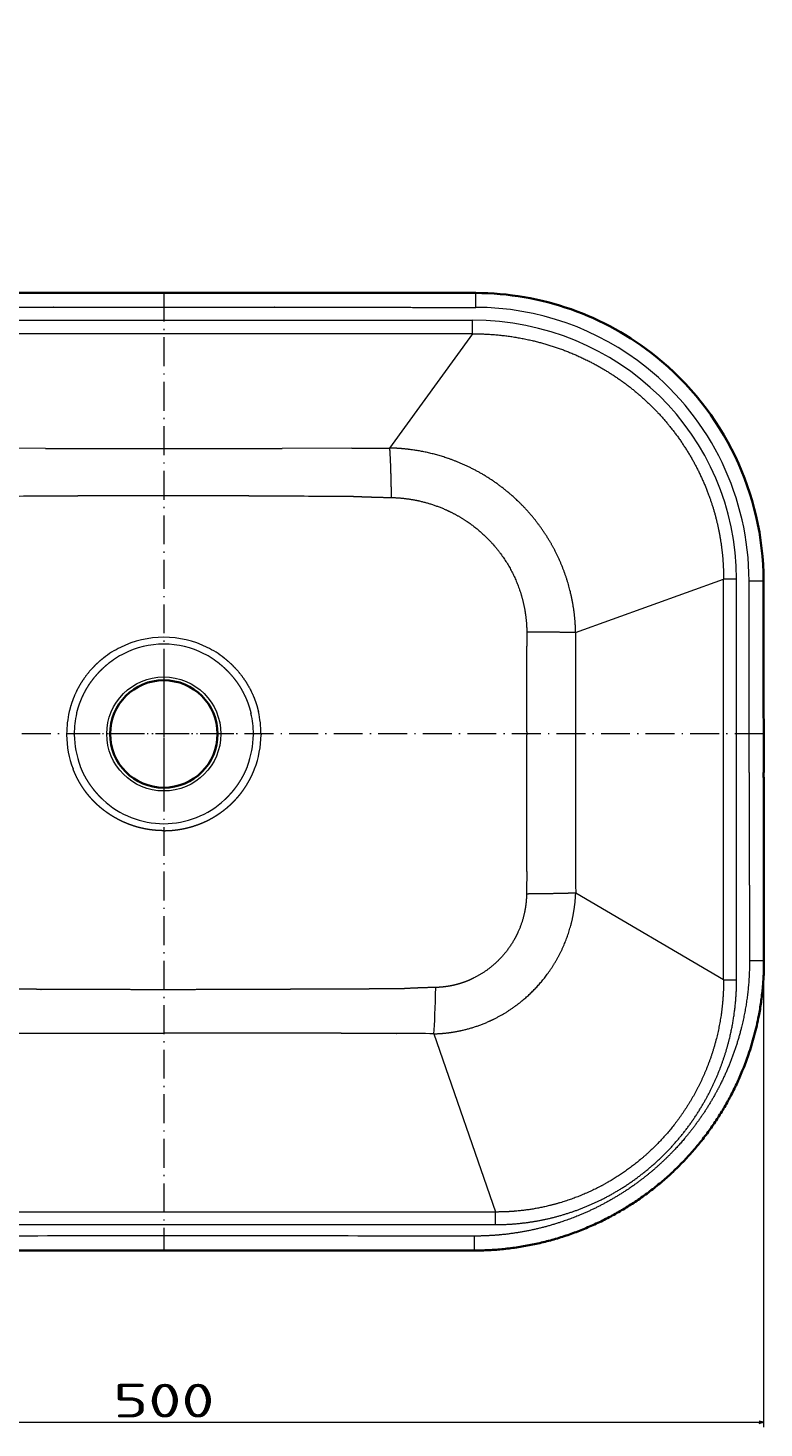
# Model space of a CAD drawing. Extents: x 79 to 1451, y 55 to 1703.
# Tile 2 of 3: x 384 to 690, y 55 to 636. Entities that reach past the tile are written whole.
import ezdxf
from ezdxf.enums import TextEntityAlignment as Align

# ---------------------------------------------------------------- set-up
doc = ezdxf.new("R2010")
doc.units = 0
doc.linetypes.add('DASHDOT', pattern=[18.5, 12, -3, 0.5, -3])
doc.layers.get('0').update_dxf_attribs({"lineweight": 13})
doc.styles.get("Standard").update_dxf_attribs({"font": 'isocp.shx'})
doc.dimstyles.get("Standard").update_dxf_attribs({"dimtxt": 2.5, "dimasz": 2.5, "dimexe": 1.25, "dimexo": 0.625, "dimtad": 1, "dimcen": 2.5, "dimadec": 0, "dimazin": 0, "dimtfac": 1, "dimtmove": 0, "dimatfit": 0, "dimfxl": 0, "dimarcsym": 0})

# ---------------------------------------------------------------- blocks, each defined once
blk = doc.blocks.new('*D')
at = {"color": 7, "lineweight": 13}
for p, q in [((438.82, 1547.85), (104.98, 1547.85)), ((106.98, 687.85), (106.98, 1547.85)), ((438.82, 687.85), (104.98, 687.85)), ((438.82, 526.39), (93.15, 526.39)), ((95.15, 128.54), (95.15, 526.39)), ((191.8, 341.1), (191.8, 55.13)), ((689.84, 341.1), (689.84, 55.13)), ((438.82, 128.54), (93.15, 128.54)), ((191.8, 57.13), (689.84, 57.13))]:
    blk.add_line(p, q, dxfattribs=at)
for points in [[(107.5, 1545.92), (106.98, 1547.85), (106.46, 1545.92)], [(106.46, 689.79), (106.98, 687.85), (107.5, 689.79)], [(95.67, 524.46), (95.15, 526.39), (94.63, 524.46)], [(94.63, 130.47), (95.15, 128.54), (95.67, 130.47)], [(193.73, 57.65), (191.8, 57.13), (193.73, 56.61)], [(687.91, 56.61), (689.84, 57.13), (687.91, 57.65)]]:
    blk.add_lwpolyline(points, dxfattribs=at)
for s, p, p2 in [('860', (104.98, 1096.84), (104.98, 1138.87)), ('400', (93.15, 306.45), (93.15, 348.48))]:
    blk.add_text(s, height=14, rotation=90, dxfattribs=at).set_placement(p, p2, align=Align.FIT)
blk.add_text('500', height=14, dxfattribs=at).set_placement((419.8, 59.13), (461.84, 59.13), align=Align.FIT)
blk = doc.blocks.new('BLOCK36')
at = {"color": 7, "linetype": 'DASHDOT', "lineweight": 13}
for p, q in [((0, 45.32), (0, -12.72)), ((29.02, 16.3), (-29.02, 16.3))]:
    blk.add_line(p, q, dxfattribs=at)
blk = doc.blocks.new('BLOCK37')
at = {"color": 7, "lineweight": 13, "ltscale": 0.15}
for p, q in [((129.47, 193.51), (129.47, 199.51)), ((242.97, 79.96), (248.97, 79.97)), ((243.15, -77.85), (249.15, -77.83)), ((128.85, -192.29), (128.85, -198.29))]:
    blk.add_line(p, q, dxfattribs=at)
at = {"color": 7, "lineweight": 13}
for p, q in [((-128.13, 188.16), (0, 188.16)), ((0, 188.16), (128.13, 188.16)), ((0, 182.54), (-128.13, 182.54)), ((128.13, 182.54), (0, 182.54)), ((128.13, 182.54), (93.67, 135.08)), ((-49.08, 134.93), (-78.1, 134.98)), ((78.1, 134.98), (49.08, 134.93)), ((170.95, 58.42), (232.37, 80.61)), ((232.37, -85.78), (232.37, 80.61)), ((237.79, -85.78), (237.79, 80.61)), ((232.37, -85.78), (170.99, -49.79)), ((112.13, -108.26), (137.72, -182.29)), ((-137.72, -182.29), (0, -182.29)), ((0, -182.29), (137.72, -182.29)), ((-137.72, -187.52), (0, -187.52)), ((0, -187.52), (137.72, -187.52))]:
    blk.add_line(p, q, dxfattribs=at)
at = {"color": 7, "lineweight": 13, "ltscale": 0.140501}
blk.add_line((128.13, 182.54), (128.13, 188.16), dxfattribs=at)
at = {"color": 7, "lineweight": 13, "ltscale": 0.135388}
for p, q in [((237.79, 80.61), (232.37, 80.61)), ((232.37, -85.78), (237.79, -85.78))]:
    blk.add_line(p, q, dxfattribs=at)
at = {"color": 7, "lineweight": 13, "ltscale": 0.007558}
for p, q in [((-40.35, 16.3), (-40.35, 16)), ((40.35, 16.3), (40.35, 16))]:
    blk.add_line(p, q, dxfattribs=at)
at = {"color": 7, "lineweight": 13, "ltscale": 0.006916}
for p, q in [((-37.18, 16.02), (-37.18, 16.3)), ((37.18, 16.3), (37.18, 16.02))]:
    blk.add_line(p, q, dxfattribs=at)
at = {"color": 7, "lineweight": 13, "ltscale": 0.029535}
blk.add_line((150.74, 17.18), (150.74, 16), dxfattribs=at)
at = {"color": 7, "lineweight": 13, "ltscale": 0.029547}
blk.add_line((170.94, 17.18), (170.94, 16), dxfattribs=at)
at = {"color": 7, "lineweight": 13, "ltscale": 0.130553}
blk.add_line((137.72, -187.52), (137.72, -182.29), dxfattribs=at)
at = {"color": 7, "lineweight": 13}
blk.add_circle((0, 16.3), 23.69, dxfattribs=at)
at = {"color": 7, "lineweight": 35}
blk.add_circle((0, 16.3), 22.32, dxfattribs=at)
for centre, radius, start, end in [((129.31, 79.89), 119.62, 51.26519, 89.92042), ((129.26, 79.81), 119.71, 0.07425, 51.26829), ((-61033.02, -2.56), 61282.05, 0.0026948, 0.077163), ((14.08, -196550.8), 196352.56, 90.0041086, 90.0417072), ((-14.08, -196550.8), 196352.56, 89.9582928, 89.9958914)]:
    blk.add_arc(centre, radius, start, end, dxfattribs=at)
at = {"color": 7, "lineweight": 13}
for centre, radius, start, end in [((129.31, 79.89), 113.63, 51.26517, 89.91991), ((129.26, 79.81), 113.71, 0.07431, 51.26811), ((5.2, 30653.77), 30518.89, 269.898093, 269.990239), ((-5.2, 30653.77), 30518.89, 270.009761, 270.101907), ((74.73, 1728.54), 1593.57, 270.12124, 270.6812), ((-254.94, 32617.6), 32503.03, 270.311568, 270.362713), ((254.94, 32617.6), 32503.03, 269.637287, 269.688432), ((-61164.57, -2.49), 61407.6, 0.0026204, 0.0769292), ((1909.43, 68.89), 1758.78, 180.33417, 180.52521), ((1607.51, 52.33), 1436.57, 179.75682, 179.98285), ((-0.01, 15.64), 40.82, 89.99062, 116.13182), ((0, 16.71), 36.9, 90.00723, 116.81767), ((0.01, 15.64), 40.82, 63.86818, 90.00938), ((0, 16.71), 36.9, 63.18233, 89.99277), ((-37615.72, 18.79), 37766.46, 359.997558, 0.051548), ((116125.09, 19.92), 115954.15, 179.9837729, 180.0013497), ((-0.08, 15.81), 40.63, 116.14449, 128.03312), ((0.06, 16.6), 37.02, 116.81414, 128.8753), ((-0.05, 16.61), 37.01, 51.12382, 63.18655), ((0.08, 15.81), 40.63, 51.96688, 63.85551), ((0.37, 16.31), 40.71, 166.82977, 179.98489), ((-0.24, 16.3), 36.95, 166.62668, 179.97573), ((0.24, 16.3), 36.95, 0.02402, 13.37323), ((-0.37, 16.31), 40.71, 0.01511, 13.17023), ((0.36, 16.3), 40.71, 180.42573, 200.88707), ((-0.23, 16.3), 36.95, 180.42798, 201.18427), ((0.23, 16.3), 36.95, 338.81578, 359.57198), ((-0.36, 16.3), 40.71, 339.11293, 359.57427), ((-45950.01, 21.41), 46100.75, 359.922621, 359.993278), ((139361.63, 20.79), 139190.69, 180.0019696, 180.0253641), ((0.01, 15.95), 36.94, 226.96122, 269.97972), ((-0.01, 15.95), 36.94, 270.02017, 313.03886), ((1257.24, -60.32), 1106.72, 178.99224, 179.47567), ((1370.72, -40.16), 1199.77, 180.03226, 180.46025), ((95.87, -953.67), 845.57, 88.89801, 89.83126), ((13.67, -196890.07), 196697.82, 90.0039828, 90.0415165), ((-13.67, -196890.04), 196697.8, 89.9584835, 89.9960172)]:
    blk.add_arc(centre, radius, start, end, dxfattribs=at)
for centre, major_axis, ratio, start_param, end_param in [((126.93, 79.43), (107.41, 28.03), 0.978044, 6.033304, 7.593266), ((112.13, -86.5), (-0.45, -25), 0.031943, 0.515161, 1.470614)]:
    blk.add_ellipse(centre, major_axis=major_axis, ratio=ratio, start_param=start_param, end_param=end_param, dxfattribs=at)
at = {"color": 7, "lineweight": 35}
for points, knots in [([(-129.47, 199.51), (-127.66, 199.51), (-124.03, 199.52), (-118.61, 199.52), (-113.2, 199.53), (-107.81, 199.54), (-102.4, 199.54), (-96.99, 199.55), (-91.57, 199.56), (-86.13, 199.56), (-80.69, 199.57), (-75.24, 199.57), (-69.8, 199.58), (-64.37, 199.58), (-58.92, 199.59), (-53.46, 199.59), (-48.03, 199.6), (-42.65, 199.6), (-37.32, 199.6), (-32.01, 199.6), (-26.7, 199.61), (-21.38, 199.61), (-16.06, 199.61), (-10.72, 199.61), (-5.36, 199.61), (-1.79, 199.61), (0, 199.61)], [0, 0, 0, 0, 5.452691, 10.871672, 16.272344, 21.667365, 27.066161, 32.474741, 37.899219, 43.339487, 48.787328, 54.234138, 59.676682, 65.108959, 70.522637, 76.029564, 81.479767, 86.825554, 92.154286, 97.468913, 102.776792, 108.087252, 113.409154, 118.748454, 124.105761, 129.473838, 129.473838, 129.473838, 129.473838]), ([(129.47, 199.51), (127.66, 199.51), (124.03, 199.52), (118.61, 199.52), (113.2, 199.53), (107.81, 199.54), (102.4, 199.54), (96.99, 199.55), (91.57, 199.56), (86.13, 199.56), (80.69, 199.57), (75.24, 199.57), (69.8, 199.58), (64.37, 199.58), (58.92, 199.59), (53.46, 199.59), (48.03, 199.6), (42.65, 199.6), (37.32, 199.6), (32.01, 199.6), (26.7, 199.61), (21.38, 199.61), (16.06, 199.61), (10.72, 199.61), (5.36, 199.61), (1.79, 199.61), (0, 199.61)], [0, 0, 0, 0, 5.452691, 10.871672, 16.272343, 21.667364, 27.06616, 32.47474, 37.899218, 43.339486, 48.787327, 54.234138, 59.676681, 65.108959, 70.522636, 76.029563, 81.479767, 86.825554, 92.154286, 97.468912, 102.776791, 108.087251, 113.409153, 118.748453, 124.10576, 129.4739, 129.4739, 129.4739, 129.4739]), ([(249.02, 0.32), (249.02, -0.76), (249.03, -2.92), (249.03, -6.16), (249.03, -9.4), (249.03, -12.63), (249.03, -15.87), (249.03, -19.1), (249.04, -22.34), (249.04, -25.58), (249.04, -28.82), (249.05, -32.05), (249.05, -35.27), (249.06, -38.49), (249.07, -41.73), (249.07, -44.98), (249.08, -48.25), (249.09, -51.53), (249.09, -54.81), (249.1, -58.1), (249.11, -61.4), (249.12, -64.7), (249.13, -68), (249.13, -71.31), (249.14, -74.59), (249.15, -76.76), (249.15, -77.83)], [0, 0, 0, 0, 3.241696, 6.48857, 9.720569, 12.952974, 16.186383, 19.421222, 22.657982, 25.897218, 29.139559, 32.376117, 35.589307, 38.799765, 42.037892, 45.302519, 48.573844, 51.85083, 55.133582, 58.422013, 61.716053, 65.015768, 68.321445, 71.633754, 74.94849, 78.152744, 78.152744, 78.152744, 78.152744]), ([(128.85, -198.29), (129.88, -198.3), (131.92, -198.27), (134.99, -198.15), (138.04, -197.96), (141.08, -197.69), (144.11, -197.34), (147.12, -196.92), (150.12, -196.42), (153.11, -195.85), (156.07, -195.2), (159.01, -194.48), (161.93, -193.69), (164.82, -192.82), (167.68, -191.89), (170.52, -190.88), (173.32, -189.81), (176.09, -188.66), (178.83, -187.46), (181.54, -186.18), (184.21, -184.84), (186.84, -183.44), (189.43, -181.97), (191.99, -180.44), (194.5, -178.84), (196.98, -177.19), (199.41, -175.48), (201.8, -173.7), (204.14, -171.88), (206.43, -169.99), (208.67, -168.06), (210.86, -166.07), (213, -164.03), (215.08, -161.94), (217.11, -159.8), (219.08, -157.62), (221, -155.4), (222.86, -153.13), (224.66, -150.82), (226.4, -148.47), (228.08, -146.09), (229.7, -143.66), (231.26, -141.2), (232.76, -138.7), (234.2, -136.17), (235.58, -133.61), (236.89, -131.01), (238.14, -128.38), (239.33, -125.72), (240.5, -122.93), (241.64, -119.98), (242.84, -116.61), (244.02, -112.93), (245.16, -108.92), (246.16, -104.89), (246.93, -101.23), (247.52, -97.97), (247.96, -95.11), (248.33, -92.24), (248.64, -89.37), (248.87, -86.49), (249.04, -83.61), (249.14, -80.72), (249.15, -78.79), (249.15, -77.83)], [0, 0, 0, 0, 3.077227, 6.137542, 9.194578, 12.247996, 15.297535, 18.342941, 21.384024, 24.420594, 27.452459, 30.47953, 33.501771, 36.519163, 39.531729, 42.539502, 45.542574, 48.541073, 51.535177, 54.525182, 57.511457, 60.494465, 63.474795, 66.453149, 69.430118, 72.405813, 75.379935, 78.351949, 81.321232, 84.28724, 87.249636, 90.208124, 93.162396, 96.112233, 99.057518, 101.998184, 104.93426, 107.865865, 110.793191, 113.716528, 116.63624, 119.552795, 122.466792, 125.379319, 128.291213, 131.202262, 134.112586, 137.022304, 139.931116, 142.838789, 146.120573, 149.4004, 153.566389, 157.728745, 161.887435, 166.042584, 168.935564, 171.827131, 174.717463, 177.606824, 180.495492, 183.38383, 186.272226, 189.161159, 189.161159, 189.161159, 189.161159])]:
    blk.add_open_spline(points, degree=3, knots=knots, dxfattribs=at)
at = {"color": 7, "lineweight": 13}
for points, knots in [([(-129.47, 193.51), (-124.25, 193.52), (-119.06, 193.52), (-113.84, 193.53), (-103.39, 193.54), (-92.92, 193.55), (-88.01, 193.56), (-80.09, 193.57), (-72.18, 193.58), (-69.57, 193.58), (-66.3, 193.58), (-63.04, 193.58), (-62.38, 193.58), (-61.08, 193.59), (-59.78, 193.59), (-59.13, 193.59), (-57.18, 193.59), (-55.21, 193.59), (-53.85, 193.59), (-51.88, 193.59), (-49.94, 193.59), (-49.29, 193.59), (-48.01, 193.59), (-46.73, 193.6), (-46.09, 193.6), (-36.43, 193.6), (-26.81, 193.61), (-18.08, 193.61), (-9.03, 193.61), (0, 193.61)], [0, 0, 0, 0, 0, 0, 36.616398, 36.616398, 36.616398, 73.902174, 73.902174, 73.902174, 92.313028, 92.313028, 92.313028, 96.915795, 96.915795, 96.915795, 101.518562, 101.518562, 101.518562, 110.665214, 110.665214, 110.665214, 115.216599, 115.216599, 115.216599, 119.767984, 119.767984, 119.767984, 183.806088, 183.806088, 183.806088, 183.806088, 183.806088, 183.806088]), ([(0, 193.61), (9.03, 193.61), (18.08, 193.61), (26.81, 193.61), (36.43, 193.6), (46.09, 193.6), (46.73, 193.6), (48.01, 193.59), (49.29, 193.59), (49.94, 193.59), (51.88, 193.59), (53.85, 193.59), (55.21, 193.59), (57.18, 193.59), (59.13, 193.59), (59.78, 193.59), (63.69, 193.58), (67.6, 193.58), (70.87, 193.58), (79.44, 193.57), (88.01, 193.56), (92.92, 193.55), (103.39, 193.54), (113.84, 193.53), (119.06, 193.52), (124.25, 193.52), (129.47, 193.51)], [0, 0, 0, 0, 0, 0, 64.03814, 64.03814, 64.03814, 68.589525, 68.589525, 68.589525, 73.14091, 73.14091, 73.14091, 82.287618, 82.287618, 82.287618, 86.890384, 86.890384, 86.890384, 109.903999, 109.903999, 109.903999, 147.18977, 147.18977, 147.18977, 183.806218, 183.806218, 183.806218, 183.806218, 183.806218, 183.806218]), ([(128.13, 182.54), (136.66, 182.58), (145.29, 181.78), (153.92, 180.08), (168.03, 175.72), (181.35, 168.85), (186.48, 165.72), (196.72, 158.38), (205.8, 149.49), (210.15, 144.48), (217.97, 133.8), (223.93, 122.05), (226.41, 115.97), (229.79, 105.26), (231.64, 94.35), (232.15, 89.75), (232.39, 85.17), (232.37, 80.61)], [0, 0, 0, 0, 0, 0, 60.525444, 60.525444, 60.525444, 100.561606, 100.561606, 100.561606, 144.043138, 144.043138, 144.043138, 187.44952, 187.44952, 187.44952, 218.941623, 218.941623, 218.941623, 218.941623, 218.941623, 218.941623]), ([(93.67, 135.08), (93.77, 134.07), (93.85, 132.71), (93.94, 131.1), (94.11, 127.13), (94.24, 122.57), (94.3, 119.94), (94.35, 117.25), (94.39, 114.53)], [0, 0, 0, 0, 0, 0, 15.242919, 15.242919, 15.242919, 34.458861, 34.458861, 34.458861, 34.458861, 34.458861, 34.458861]), ([(170.95, 58.42), (170.86, 63.97), (170.26, 69.59), (169.13, 75.22), (166.31, 84.6), (161.98, 93.55), (159.98, 97.07), (154.39, 105.57), (147.48, 113.1), (142.91, 117.18), (133.69, 123.94), (123.66, 128.86), (118.84, 130.74), (110.88, 133.14), (102.89, 134.47), (99.8, 134.82), (96.72, 135.03), (93.67, 135.08)], [0, 0, 0, 0, 0, 0, 44.928721, 44.928721, 44.928721, 75.533874, 75.533874, 75.533874, 121.494239, 121.494239, 121.494239, 162.021072, 162.021072, 162.021072, 187.649387, 187.649387, 187.649387, 187.649387, 187.649387, 187.649387]), ([(-49.18, 115.22), (-48.19, 115.23), (-47.19, 115.23), (-46.2, 115.24), (-43.25, 115.26), (-40.31, 115.27), (-38.35, 115.28), (-34.39, 115.31), (-30.43, 115.33), (-28.65, 115.34), (-25.65, 115.35), (-22.65, 115.36), (-21.66, 115.37), (-19.65, 115.38), (-17.64, 115.38), (-16.8, 115.39), (-13.32, 115.4), (-9.85, 115.41), (-7.4, 115.41), (-4.69, 115.41), (-1.97, 115.42), (-1.78, 115.42), (-1.27, 115.42), (-0.75, 115.42), (-0.5, 115.42), (-0.25, 115.42), (0, 115.42)], [0, 0, 0, 0, 0, 0, 6.195215, 6.195215, 6.195215, 18.475824, 18.475824, 18.475824, 31.05934, 31.05934, 31.05934, 37.234181, 37.234181, 37.234181, 43.631986, 43.631986, 43.631986, 59.009521, 59.009521, 59.009521, 60.641566, 60.641566, 60.641566, 62.185793, 62.185793, 62.185793, 62.185793, 62.185793, 62.185793]), ([(0, 115.42), (0.33, 115.42), (0.66, 115.42), (0.99, 115.42), (1.5, 115.42), (1.99, 115.42), (2.13, 115.42), (4.42, 115.41), (6.71, 115.41), (8.83, 115.41), (11.92, 115.4), (15.02, 115.39), (16, 115.39), (17.97, 115.38), (19.94, 115.38), (20.93, 115.37), (23.99, 115.36), (27.05, 115.35), (28.62, 115.34), (32.65, 115.32), (36.67, 115.29), (38.62, 115.28), (41.92, 115.26), (45.23, 115.24), (46.47, 115.24), (47.82, 115.23), (49.18, 115.22)], [0, 0, 0, 0, 0, 0, 2.040308, 2.040308, 2.040308, 3.09203, 3.09203, 3.09203, 16.373469, 16.373469, 16.373469, 22.517007, 22.517007, 22.517007, 28.685705, 28.685705, 28.685705, 41.651163, 41.651163, 41.651163, 53.91461, 53.91461, 53.91461, 62.361807, 62.361807, 62.361807, 62.361807, 62.361807, 62.361807]), ([(94.39, 114.53), (98.3, 114.45), (102.25, 114.04), (106.19, 113.3), (111.97, 111.67), (117.55, 109.3), (119.35, 108.44), (122.86, 106.58), (126.21, 104.41), (127.83, 103.26), (132.88, 99.32), (137.38, 94.69), (140.15, 91.19), (144.83, 83.93), (148.01, 75.98), (149.18, 72.01), (150.18, 66.93), (150.58, 61.83), (150.64, 60.76), (150.67, 59.7), (150.68, 58.63)], [0, 0, 0, 0, 0, 0, 24.490732, 24.490732, 24.490732, 36.408247, 36.408247, 36.408247, 48.161751, 48.161751, 48.161751, 74.242627, 74.242627, 74.242627, 98.866567, 98.866567, 98.866567, 105.408375, 105.408375, 105.408375, 105.408375, 105.408375, 105.408375]), ([(170.95, 58.42), (169.23, 58.46), (166.89, 58.5), (164.2, 58.53), (159.92, 58.57), (155.37, 58.61), (153.82, 58.62), (152.25, 58.63), (150.68, 58.63)], [0, 0, 0, 0, 0, 0, 21.940225, 21.940225, 21.940225, 33.12073, 33.12073, 33.12073, 33.12073, 33.12073, 33.12073]), ([(-25.11, 47.81), (-26.78, 46.51), (-28.36, 45.09), (-29.85, 43.56), (-31.94, 41.1), (-33.77, 38.44), (-34.35, 37.53), (-36.01, 34.73), (-37.37, 31.78), (-38.15, 29.76), (-38.78, 27.69), (-39.28, 25.58)], [0, 0, 0, 0, 0, 0, 14.825754, 14.825754, 14.825754, 22.306678, 22.306678, 22.306678, 37.261241, 37.261241, 37.261241, 37.261241, 37.261241, 37.261241]), ([(25.11, 47.81), (26.78, 46.51), (28.36, 45.09), (29.85, 43.56), (31.94, 41.1), (33.77, 38.44), (34.35, 37.53), (36.01, 34.73), (37.37, 31.78), (38.15, 29.76), (38.78, 27.69), (39.28, 25.58)], [0, 0, 0, 0, 0, 0, 14.825754, 14.825754, 14.825754, 22.306678, 22.306678, 22.306678, 37.261241, 37.261241, 37.261241, 37.261241, 37.261241, 37.261241]), ([(-36.18, 24.84), (-35.84, 26.3), (-35.42, 27.74), (-34.93, 29.15), (-34.18, 31), (-33.32, 32.8), (-33.09, 33.24), (-32.4, 34.57), (-31.64, 35.85), (-31.12, 36.68), (-30.28, 37.91), (-29.38, 39.1), (-29.07, 39.49), (-27.82, 41.03), (-26.48, 42.48), (-25.43, 43.52), (-24.32, 44.5), (-23.18, 45.42)], [0, 0, 0, 0, 0, 0, 12.204096, 12.204096, 12.204096, 16.27255, 16.27255, 16.27255, 24.391925, 24.391925, 24.391925, 28.454584, 28.454584, 28.454584, 40.579606, 40.579606, 40.579606, 40.579606, 40.579606, 40.579606]), ([(23.18, 45.42), (24.33, 44.5), (25.43, 43.51), (26.49, 42.48), (27.83, 41.02), (29.08, 39.48), (29.39, 39.09), (30.59, 37.5), (31.68, 35.85), (32.43, 34.56), (33.35, 32.8), (34.15, 30.98), (34.35, 30.53), (34.91, 29.14), (35.4, 27.73), (35.69, 26.77), (35.95, 25.81), (36.18, 24.84)], [0, 0, 0, 0, 0, 0, 12.149148, 12.149148, 12.149148, 16.215223, 16.215223, 16.215223, 28.380077, 28.380077, 28.380077, 32.449094, 32.449094, 32.449094, 40.572272, 40.572272, 40.572272, 40.572272, 40.572272, 40.572272]), ([(-27.35, -13.35), (-27.86, -12.88), (-28.36, -12.41), (-28.86, -11.92), (-29.6, -11.15), (-30.32, -10.35), (-30.56, -10.07), (-31.04, -9.51), (-31.52, -8.93), (-31.75, -8.64), (-32.44, -7.75), (-33.1, -6.84), (-33.52, -6.22), (-34.35, -4.97), (-35.11, -3.67), (-35.47, -3.02), (-35.99, -2.02), (-36.48, -1.01), (-36.64, -0.67), (-36.95, 0.02), (-37.25, 0.72), (-37.39, 1.08), (-37.54, 1.43), (-37.67, 1.79)], [0, 0, 0, 0, 0, 0, 4.956304, 4.956304, 4.956304, 7.499286, 7.499286, 7.499286, 10.077782, 10.077782, 10.077782, 15.23974, 15.23974, 15.23974, 20.401324, 20.401324, 20.401324, 22.983022, 22.983022, 22.983022, 25.612868, 25.612868, 25.612868, 25.612868, 25.612868, 25.612868]), ([(-25.2, -11.05), (-25.55, -10.72), (-25.9, -10.38), (-26.25, -10.04), (-26.7, -9.58), (-27.15, -9.1), (-27.26, -8.98), (-27.6, -8.61), (-27.93, -8.23), (-28.16, -7.97), (-28.6, -7.44), (-29.04, -6.91), (-29.25, -6.63), (-30.09, -5.54), (-30.89, -4.41), (-31.45, -3.53), (-32.17, -2.34), (-32.83, -1.12), (-32.99, -0.82), (-33.46, 0.1), (-33.9, 1.04), (-34.17, 1.67), (-34.44, 2.31), (-34.69, 2.95)], [0, 0, 0, 0, 0, 0, 4.08296, 4.08296, 4.08296, 5.446398, 5.446398, 5.446398, 8.223274, 8.223274, 8.223274, 11.017355, 11.017355, 11.017355, 19.432401, 19.432401, 19.432401, 22.233041, 22.233041, 22.233041, 27.833789, 27.833789, 27.833789, 27.833789, 27.833789, 27.833789]), ([(34.69, 2.95), (34.19, 1.67), (33.64, 0.42), (33.03, -0.81), (32.03, -2.61), (30.92, -4.33), (30.53, -4.9), (30.04, -5.6), (29.52, -6.28), (29.42, -6.41), (29.21, -6.68), (28.99, -6.97), (28.87, -7.11), (28.6, -7.44), (28.32, -7.77), (28.16, -7.96), (27.95, -8.21), (27.74, -8.45), (27.68, -8.51), (27.34, -8.89), (27, -9.26), (26.73, -9.55), (26.33, -9.95), (25.93, -10.35), (25.82, -10.46), (25.62, -10.65), (25.43, -10.83), (25.35, -10.91), (25.28, -10.98), (25.2, -11.05)], [0, 0, 0, 0, 0, 0, 11.136548, 11.136548, 11.136548, 16.696243, 16.696243, 16.696243, 18.116888, 18.116888, 18.116888, 19.507769, 19.507769, 19.507769, 21.427693, 21.427693, 21.427693, 22.123804, 22.123804, 22.123804, 25.581457, 25.581457, 25.581457, 26.956836, 26.956836, 26.956836, 27.842209, 27.842209, 27.842209, 27.842209, 27.842209, 27.842209]), ([(27.35, -13.35), (27.86, -12.88), (28.36, -12.41), (28.86, -11.92), (29.6, -11.15), (30.32, -10.35), (30.56, -10.07), (31.04, -9.51), (31.52, -8.93), (31.75, -8.64), (32.44, -7.75), (33.1, -6.84), (33.52, -6.22), (34.35, -4.97), (35.11, -3.67), (35.47, -3.02), (35.99, -2.02), (36.48, -1.01), (36.64, -0.67), (36.95, 0.02), (37.25, 0.72), (37.39, 1.08), (37.54, 1.43), (37.67, 1.79)], [0, 0, 0, 0, 0, 0, 4.956304, 4.956304, 4.956304, 7.499286, 7.499286, 7.499286, 10.077782, 10.077782, 10.077782, 15.23974, 15.23974, 15.23974, 20.401324, 20.401324, 20.401324, 22.983022, 22.983022, 22.983022, 25.612868, 25.612868, 25.612868, 25.612868, 25.612868, 25.612868]), ([(243.02, 0.32), (243.02, -0.46), (243.02, -1.23), (243.02, -2.01), (243.03, -3.63), (243.03, -5.25), (243.03, -5.79), (243.03, -10.5), (243.03, -15.22), (243.03, -19.11), (243.04, -23.38), (243.04, -27.66), (243.04, -28.05), (243.05, -31.16), (243.05, -34.27), (243.06, -36.95), (243.06, -40.45), (243.07, -43.96), (243.07, -44.74), (243.08, -50.63), (243.1, -56.54), (243.11, -61.67), (243.12, -67.19), (243.14, -72.71), (243.14, -73.19), (243.14, -74.36), (243.15, -75.53), (243.15, -76.29), (243.15, -77.07), (243.15, -77.85)], [0, 0, 0, 0, 0, 0, 5.511529, 5.511529, 5.511529, 11.445627, 11.445627, 11.445627, 39.005818, 39.005818, 39.005818, 41.762008, 41.762008, 41.762008, 61.045316, 61.045316, 61.045316, 66.554376, 66.554376, 66.554376, 102.64126, 102.64126, 102.64126, 105.273404, 105.273404, 105.273404, 110.850581, 110.850581, 110.850581, 110.850581, 110.850581, 110.850581]), ([(0, -23.88), (-0.42, -23.88), (-0.84, -23.87), (-1.25, -23.86), (-2.3, -23.82), (-3.34, -23.75), (-3.96, -23.69), (-5.83, -23.49), (-7.67, -23.18), (-8.89, -22.93), (-10.7, -22.48), (-12.48, -21.93), (-13.08, -21.74), (-14.06, -21.39), (-15.02, -21.02), (-15.41, -20.87), (-16.07, -20.59), (-16.72, -20.3), (-16.99, -20.18), (-17.54, -19.92), (-18.09, -19.66), (-18.36, -19.52), (-19.24, -19.07), (-20.11, -18.59), (-20.7, -18.25), (-21.52, -17.75), (-22.33, -17.23), (-22.56, -17.08), (-23.11, -16.71), (-23.65, -16.33), (-23.95, -16.12), (-24.86, -15.45), (-25.72, -14.76), (-26.28, -14.3), (-26.82, -13.83), (-27.35, -13.35)], [0, 0, 0, 0, 0, 0, 2.781481, 2.781481, 2.781481, 6.955074, 6.955074, 6.955074, 15.336549, 15.336549, 15.336549, 19.557096, 19.557096, 19.557096, 22.382573, 22.382573, 22.382573, 24.468371, 24.468371, 24.468371, 26.55417, 26.55417, 26.55417, 31.363169, 31.363169, 31.363169, 33.405944, 33.405944, 33.405944, 36.085657, 36.085657, 36.085657, 41.622792, 41.622792, 41.622792, 41.622792, 41.622792, 41.622792]), ([(0, -23.88), (0.42, -23.88), (0.84, -23.87), (1.25, -23.86), (2.3, -23.82), (3.34, -23.75), (3.96, -23.69), (5.83, -23.49), (7.67, -23.18), (8.89, -22.93), (10.7, -22.48), (12.48, -21.93), (13.08, -21.74), (14.06, -21.39), (15.02, -21.02), (15.41, -20.87), (16.07, -20.59), (16.72, -20.3), (16.99, -20.18), (17.54, -19.92), (18.09, -19.66), (18.36, -19.52), (19.24, -19.07), (20.11, -18.59), (20.7, -18.25), (21.52, -17.75), (22.33, -17.23), (22.56, -17.08), (23.11, -16.71), (23.65, -16.33), (23.95, -16.12), (24.86, -15.45), (25.72, -14.76), (26.28, -14.3), (26.82, -13.83), (27.35, -13.35)], [0, 0, 0, 0, 0, 0, 2.781481, 2.781481, 2.781481, 6.955074, 6.955074, 6.955074, 15.336549, 15.336549, 15.336549, 19.557096, 19.557096, 19.557096, 22.382573, 22.382573, 22.382573, 24.468371, 24.468371, 24.468371, 26.55417, 26.55417, 26.55417, 31.363169, 31.363169, 31.363169, 33.405944, 33.405944, 33.405944, 36.085657, 36.085657, 36.085657, 41.622792, 41.622792, 41.622792, 41.622792, 41.622792, 41.622792]), ([(112.13, -108.26), (116.02, -108.17), (119.94, -107.76), (123.88, -107.02), (129.7, -105.38), (135.32, -103), (137.15, -102.13), (141.64, -99.76), (145.88, -96.92), (148.32, -95.05), (154.14, -89.99), (159.09, -84.08), (161.71, -80.28), (166.29, -72.09), (169.19, -63.38), (170.23, -58.84), (170.82, -54.3), (170.99, -49.79)], [0, 0, 0, 0, 0, 0, 26.376184, 26.376184, 26.376184, 39.388996, 39.388996, 39.388996, 58.897942, 58.897942, 58.897942, 88.429709, 88.429709, 88.429709, 119.566736, 119.566736, 119.566736, 119.566736, 119.566736, 119.566736]), ([(150.57, -50.19), (150.55, -52.56), (150.34, -54.96), (149.94, -57.37), (148.78, -62.1), (146.87, -66.67), (145.74, -68.88), (142.71, -73.79), (138.82, -78.12), (136.35, -80.35), (132.67, -83.02), (128.7, -85.11), (127.61, -85.64), (125.39, -86.59), (123.11, -87.36), (121.97, -87.7), (119.47, -88.33), (116.95, -88.74), (115.59, -88.89), (114.23, -88.98), (112.88, -89.01)], [0, 0, 0, 0, 0, 0, 14.844258, 14.844258, 14.844258, 29.440972, 29.440972, 29.440972, 48.631661, 48.631661, 48.631661, 55.768507, 55.768507, 55.768507, 62.88447, 62.88447, 62.88447, 71.222572, 71.222572, 71.222572, 71.222572, 71.222572, 71.222572]), ([(170.99, -49.79), (169.26, -49.87), (166.91, -49.94), (164.19, -50), (159.87, -50.08), (155.29, -50.14), (153.73, -50.16), (152.15, -50.17), (150.57, -50.19)], [0, 0, 0, 0, 0, 0, 22.254917, 22.254917, 22.254917, 33.569276, 33.569276, 33.569276, 33.569276, 33.569276, 33.569276]), ([(243.15, -77.85), (243.18, -87.25), (242.23, -96.64), (240.32, -105.93), (236.34, -118.47), (230.64, -130.27), (228.91, -133.51), (223.1, -143.41), (216.06, -152.55), (210.73, -158.37), (202.98, -165.49), (194.47, -171.67), (192.31, -173.15), (182.65, -179.34), (172.24, -184.32), (163.82, -187.38), (151.92, -190.43), (139.72, -191.86), (136.41, -192.12), (132.99, -192.27), (129.57, -192.29), (129.51, -192.29), (129.32, -192.29), (129.13, -192.29), (129.03, -192.29), (128.94, -192.29), (128.85, -192.29)], [0, 0, 0, 0, 0, 0, 67.298578, 67.298578, 67.298578, 93.421826, 93.421826, 93.421826, 149.09953, 149.09953, 149.09953, 167.572041, 167.572041, 167.572041, 229.981171, 229.981171, 229.981171, 253.096567, 253.096567, 253.096567, 253.769374, 253.769374, 253.769374, 254.397423, 254.397423, 254.397423, 254.397423, 254.397423, 254.397423]), ([(232.37, -85.78), (232.4, -90.78), (232.11, -95.84), (231.48, -100.93), (229.57, -110.91), (226.3, -120.75), (224.37, -125.51), (220.17, -134.13), (214.86, -142.27), (212.19, -145.88), (206.86, -152.28), (200.84, -158.08), (197.94, -160.6), (191.67, -165.52), (184.94, -169.74), (181.35, -171.74), (173.37, -175.6), (165.1, -178.46), (160.59, -179.7), (153.29, -181.24), (145.99, -182.03), (143.22, -182.22), (140.46, -182.31), (137.72, -182.29)], [0, 0, 0, 0, 0, 0, 38.452837, 38.452837, 38.452837, 75.292525, 75.292525, 75.292525, 106.589444, 106.589444, 106.589444, 133.050389, 133.050389, 133.050389, 161.640637, 161.640637, 161.640637, 194.969358, 194.969358, 194.969358, 215.447599, 215.447599, 215.447599, 215.447599, 215.447599, 215.447599]), ([(137.72, -187.52), (143.4, -187.52), (149.13, -187.11), (154.9, -186.27), (165.77, -183.84), (176.38, -179.82), (181.27, -177.58), (192.06, -171.72), (201.93, -164.21), (207.06, -159.55), (215.54, -150.4), (222.47, -140.21), (225.22, -135.5), (229.92, -126.1), (233.33, -116.36), (234.68, -111.58), (236.45, -103.53), (237.41, -95.48), (237.66, -92.23), (237.79, -88.99), (237.79, -85.78)], [0, 0, 0, 0, 0, 0, 41.798069, 41.798069, 41.798069, 79.006021, 79.006021, 79.006021, 126.199636, 126.199636, 126.199636, 164.174646, 164.174646, 164.174646, 200.017485, 200.017485, 200.017485, 224.364148, 224.364148, 224.364148, 224.364148, 224.364148, 224.364148]), ([(0, -89.94), (-3.89, -89.94), (-7.78, -89.93), (-11.66, -89.93), (-17.96, -89.92), (-24.25, -89.9), (-26.67, -89.89), (-29.34, -89.88), (-32.01, -89.87), (-32.22, -89.87), (-32.72, -89.87), (-33.21, -89.87), (-33.46, -89.87), (-34.19, -89.86), (-34.92, -89.86), (-35.42, -89.86), (-36.1, -89.86), (-36.78, -89.85), (-37.2, -89.85), (-37.65, -89.85), (-38.09, -89.85), (-38.33, -89.85), (-39.07, -89.84), (-39.8, -89.84), (-40.29, -89.84), (-41.27, -89.83), (-42.26, -89.83), (-42.75, -89.83), (-44.65, -89.82), (-46.55, -89.81), (-47.95, -89.81), (-49.51, -89.8), (-51.08, -89.79), (-51.2, -89.79), (-51.7, -89.79), (-52.2, -89.79), (-52.55, -89.79), (-53.26, -89.78), (-53.97, -89.78), (-54.32, -89.78), (-54.85, -89.78), (-55.38, -89.77), (-55.53, -89.77), (-57.55, -89.76), (-59.56, -89.75), (-61.4, -89.75), (-63.57, -89.74), (-65.74, -89.73), (-66.03, -89.73), (-66.7, -89.72), (-67.37, -89.72), (-67.71, -89.72), (-68.38, -89.72), (-69.04, -89.71), (-69.37, -89.71), (-70.01, -89.71), (-70.64, -89.71), (-71.07, -89.7), (-72.37, -89.7), (-73.66, -89.69), (-74.65, -89.69), (-76.7, -89.68), (-78.74, -89.67), (-79.51, -89.67), (-81.56, -89.66), (-83.6, -89.65), (-84.6, -89.65), (-86.55, -89.64), (-88.51, -89.63), (-89.65, -89.63), (-91.29, -89.62), (-92.94, -89.62), (-93.62, -89.61), (-94.64, -89.61), (-95.65, -89.61), (-96.05, -89.6), (-96.73, -89.6), (-97.4, -89.6), (-97.74, -89.6), (-98.08, -89.6), (-98.42, -89.6)], [0, 0, 0, 0, 0, 0, 23.812269, 23.812269, 23.812269, 38.648971, 38.648971, 38.648971, 40.188724, 40.188724, 40.188724, 41.674563, 41.674563, 41.674563, 44.628734, 44.628734, 44.628734, 45.846635, 45.846635, 45.846635, 47.332459, 47.332459, 47.332459, 50.330141, 50.330141, 50.330141, 53.327823, 53.327823, 53.327823, 61.971353, 61.971353, 61.971353, 62.881162, 62.881162, 62.881162, 64.98337, 64.98337, 64.98337, 67.090975, 67.090975, 67.090975, 68.180019, 68.180019, 68.180019, 79.371508, 79.371508, 79.371508, 81.441693, 81.441693, 81.441693, 83.442412, 83.442412, 83.442412, 85.443074, 85.443074, 85.443074, 87.282803, 87.282803, 87.282803, 93.320258, 93.320258, 93.320258, 99.698737, 99.698737, 99.698737, 105.758119, 105.758119, 105.758119, 111.589456, 111.589456, 111.589456, 115.768841, 115.768841, 115.768841, 117.772396, 117.772396, 117.772396, 119.862094, 119.862094, 119.862094, 119.862094, 119.862094, 119.862094]), ([(98.42, -89.6), (98.13, -89.6), (97.83, -89.6), (97.54, -89.6), (96.95, -89.6), (96.37, -89.6), (96.07, -89.6), (94.89, -89.61), (93.72, -89.61), (92.84, -89.62), (90.73, -89.62), (88.62, -89.63), (86.9, -89.64), (84.67, -89.65), (82.43, -89.66), (81.5, -89.66), (79.49, -89.67), (77.48, -89.68), (76.49, -89.68), (74.75, -89.69), (73.01, -89.7), (72.27, -89.7), (71.27, -89.7), (70.28, -89.71), (70.03, -89.71), (69.29, -89.71), (68.54, -89.71), (68.02, -89.72), (67.26, -89.72), (66.52, -89.72), (66.27, -89.72), (65.81, -89.73), (65.34, -89.73), (64.97, -89.73), (63.11, -89.74), (61.25, -89.75), (59.61, -89.75), (57.63, -89.76), (55.65, -89.77), (55.35, -89.77), (54.68, -89.78), (54, -89.78), (53.66, -89.78), (52.99, -89.78), (52.32, -89.79), (51.98, -89.79), (51.53, -89.79), (51.07, -89.79), (50.95, -89.79), (50.7, -89.79), (50.46, -89.79), (50.33, -89.8), (48.47, -89.8), (46.62, -89.81), (44.94, -89.82), (42.23, -89.83), (39.5, -89.84), (38.52, -89.85), (37.28, -89.85), (36.04, -89.86), (35.85, -89.86), (35.34, -89.86), (34.84, -89.86), (34.59, -89.86), (33.85, -89.86), (33.11, -89.87), (32.62, -89.87), (30.19, -89.88), (27.75, -89.89), (25.81, -89.89), (19.49, -89.91), (13.17, -89.93), (8.78, -89.93), (4.39, -89.94), (0, -89.94)], [0, 0, 0, 0, 0, 0, 1.79224, 1.79224, 1.79224, 3.58448, 3.58448, 3.58448, 8.961197, 8.961197, 8.961197, 16.431243, 16.431243, 16.431243, 22.580477, 22.580477, 22.580477, 28.625069, 28.625069, 28.625069, 33.157897, 33.157897, 33.157897, 34.668839, 34.668839, 34.668839, 37.659052, 37.659052, 37.659052, 39.170071, 39.170071, 39.170071, 40.482607, 40.482607, 40.482607, 50.493722, 50.493722, 50.493722, 52.535463, 52.535463, 52.535463, 54.543677, 54.543677, 54.543677, 56.551892, 56.551892, 56.551892, 57.305746, 57.305746, 57.305746, 58.059601, 58.059601, 58.059601, 68.662614, 68.662614, 68.662614, 74.659861, 74.659861, 74.659861, 76.231224, 76.231224, 76.231224, 77.730542, 77.730542, 77.730542, 80.743553, 80.743553, 80.743553, 92.65264, 92.65264, 92.65264, 119.549705, 119.549705, 119.549705, 119.549705, 119.549705, 119.549705]), ([(112.88, -89.01), (110.07, -89.07), (107.26, -89.15), (104.46, -89.25), (101.64, -89.38), (98.84, -89.57), (98.82, -89.57), (98.77, -89.57), (98.71, -89.58), (98.68, -89.58), (98.6, -89.58), (98.53, -89.59), (98.49, -89.59), (98.46, -89.59), (98.42, -89.6)], [0, 0, 0, 0, 0, 0, 16.713062, 16.713062, 16.713062, 16.82046, 16.82046, 16.82046, 17.035264, 17.035264, 17.035264, 17.250068, 17.250068, 17.250068, 17.250068, 17.250068, 17.250068]), ([(-98.36, -108.11), (-98.14, -108.11), (-97.92, -108.11), (-97.7, -108.1), (-97.25, -108.1), (-96.8, -108.1), (-96.61, -108.1), (-93.59, -108.1), (-90.57, -108.09), (-87.92, -108.09), (-84.63, -108.08), (-81.33, -108.08), (-80.83, -108.08), (-78.51, -108.07), (-76.18, -108.07), (-74.36, -108.07), (-72.29, -108.06), (-70.22, -108.06), (-69.97, -108.06), (-69.48, -108.06), (-68.98, -108.06), (-68.72, -108.06), (-67.97, -108.06), (-67.2, -108.06), (-66.69, -108.06), (-65.98, -108.05), (-65.27, -108.05), (-64.89, -108.05), (-62.96, -108.05), (-61.02, -108.05), (-59.29, -108.04), (-57.45, -108.04), (-55.6, -108.04), (-55.5, -108.04), (-55.16, -108.04), (-54.83, -108.04), (-54.61, -108.03), (-53.78, -108.03), (-52.94, -108.03), (-52.29, -108.03), (-51.54, -108.03), (-50.8, -108.03), (-50.64, -108.03), (-49.22, -108.03), (-47.81, -108.02), (-46.56, -108.02), (-44.56, -108.02), (-42.56, -108.02), (-41.96, -108.01), (-40.5, -108.01), (-39.04, -108.01), (-38.32, -108.01), (-37.07, -108.01), (-35.82, -108.01), (-35.51, -108.01), (-34.48, -108), (-33.45, -108), (-32.96, -108), (-32.22, -108), (-31.49, -108), (-31.25, -108), (-30.27, -108), (-29.3, -108), (-28.57, -108), (-22.39, -107.99), (-16.23, -107.98), (-10.92, -107.98), (-5.46, -107.98), (0, -107.98)], [0, 0, 0, 0, 0, 0, 1.563372, 1.563372, 1.563372, 3.193746, 3.193746, 3.193746, 22.884668, 22.884668, 22.884668, 26.375979, 26.375979, 26.375979, 39.202922, 39.202922, 39.202922, 40.948775, 40.948775, 40.948775, 42.694627, 42.694627, 42.694627, 46.168019, 46.168019, 46.168019, 47.679332, 47.679332, 47.679332, 59.884475, 59.884475, 59.884475, 60.659742, 60.659742, 60.659742, 62.210274, 62.210274, 62.210274, 66.347712, 66.347712, 66.347712, 67.447091, 67.447091, 67.447091, 76.40164, 76.40164, 76.40164, 81.687876, 81.687876, 81.687876, 86.754102, 86.754102, 86.754102, 90.544688, 90.544688, 90.544688, 94.016325, 94.016325, 94.016325, 95.752144, 95.752144, 95.752144, 100.9596, 100.9596, 100.9596, 139.82252, 139.82252, 139.82252, 139.82252, 139.82252, 139.82252]), ([(98.36, -108.11), (98.14, -108.11), (97.92, -108.11), (97.7, -108.1), (97.25, -108.1), (96.8, -108.1), (96.61, -108.1), (93.59, -108.1), (90.57, -108.09), (87.92, -108.09), (84.63, -108.08), (81.33, -108.08), (80.83, -108.08), (78.51, -108.07), (76.18, -108.07), (74.36, -108.07), (72.29, -108.06), (70.22, -108.06), (69.97, -108.06), (69.48, -108.06), (68.98, -108.06), (68.72, -108.06), (67.97, -108.06), (67.2, -108.06), (66.69, -108.06), (65.98, -108.05), (65.27, -108.05), (64.89, -108.05), (62.96, -108.05), (61.02, -108.05), (59.29, -108.04), (57.45, -108.04), (55.6, -108.04), (55.5, -108.04), (55.16, -108.04), (54.83, -108.04), (54.61, -108.03), (53.78, -108.03), (52.94, -108.03), (52.29, -108.03), (51.54, -108.03), (50.8, -108.03), (50.64, -108.03), (49.22, -108.03), (47.81, -108.02), (46.56, -108.02), (44.56, -108.02), (42.56, -108.02), (41.96, -108.01), (40.5, -108.01), (39.04, -108.01), (38.32, -108.01), (37.07, -108.01), (35.82, -108.01), (35.51, -108.01), (34.48, -108), (33.45, -108), (32.96, -108), (32.22, -108), (31.49, -108), (31.25, -108), (30.27, -108), (29.3, -108), (28.57, -108), (22.39, -107.99), (16.23, -107.98), (10.92, -107.98), (5.46, -107.98), (0, -107.98)], [0, 0, 0, 0, 0, 0, 1.563372, 1.563372, 1.563372, 3.193746, 3.193746, 3.193746, 22.884668, 22.884668, 22.884668, 26.375979, 26.375979, 26.375979, 39.202922, 39.202922, 39.202922, 40.948775, 40.948775, 40.948775, 42.694627, 42.694627, 42.694627, 46.168019, 46.168019, 46.168019, 47.679332, 47.679332, 47.679332, 59.884475, 59.884475, 59.884475, 60.659742, 60.659742, 60.659742, 62.210274, 62.210274, 62.210274, 66.347712, 66.347712, 66.347712, 67.447091, 67.447091, 67.447091, 76.40164, 76.40164, 76.40164, 81.687876, 81.687876, 81.687876, 86.754102, 86.754102, 86.754102, 90.544688, 90.544688, 90.544688, 94.016325, 94.016325, 94.016325, 95.752144, 95.752144, 95.752144, 100.9596, 100.9596, 100.9596, 139.82252, 139.82252, 139.82252, 139.82252, 139.82252, 139.82252])]:
    blk.add_open_spline(points, degree=5, knots=knots, dxfattribs=at)
blk.add_open_spline([(78.19, 115.05), (81.41, 114.9), (84.65, 114.78), (87.89, 114.68), (91.14, 114.6), (94.39, 114.53)], degree=5, dxfattribs=at)

msp = doc.modelspace()

# ---------------------------------------------------------------- linework, layer by layer
at = {"color": 7, "linetype": 'DASHDOT', "lineweight": 13}
for p, q in [((440.82, 526.394), (440.82, 128.539)), ((689.842, 343.101), (191.797, 343.101))]:
    msp.add_line(p, q, dxfattribs=at)

# ---------------------------------------------------------------- block references
at = {"lineweight": 0}
for name in ['BLOCK37', 'BLOCK36']:
    msp.add_blockref(name, (440.82, 326.783), dxfattribs=at)

# ---------------------------------------------------------------- dimensions: what is measured, and where the dimension line sits
at = {"color": 0, "lineweight": 0}
for base, p1, p2, angle, text, middle, dimtype in [((95.15, 526.394), (440.82, 128.539), (440.82, 526.394), 89.999523, '400', (95.15, 327.466), 160), ((689.842, 57.132), (191.797, 343.101), (689.842, 343.101), 0, '500', (440.82, 57.132), 161)]:
    dim = msp.add_linear_dim(base=base, p1=p1, p2=p2, angle=angle, text=text, dimstyle='Standard', dxfattribs=at)
    dim.commit()
    dim.dimension.update_dxf_attribs({"geometry": '*D', "text_midpoint": middle, "dimtype": dimtype})
dim = msp.add_linear_dim(base=(106.979, 687.855), p1=(440.82, 1547.855), p2=(440.82, 687.855), angle=269.998569, dimstyle='Standard', dxfattribs=at)
dim.commit()
dim.dimension.update_dxf_attribs({"geometry": '*D', "text_midpoint": (106.979, 1117.855), "dimtype": 160})

doc.saveas('drawing.dxf')
